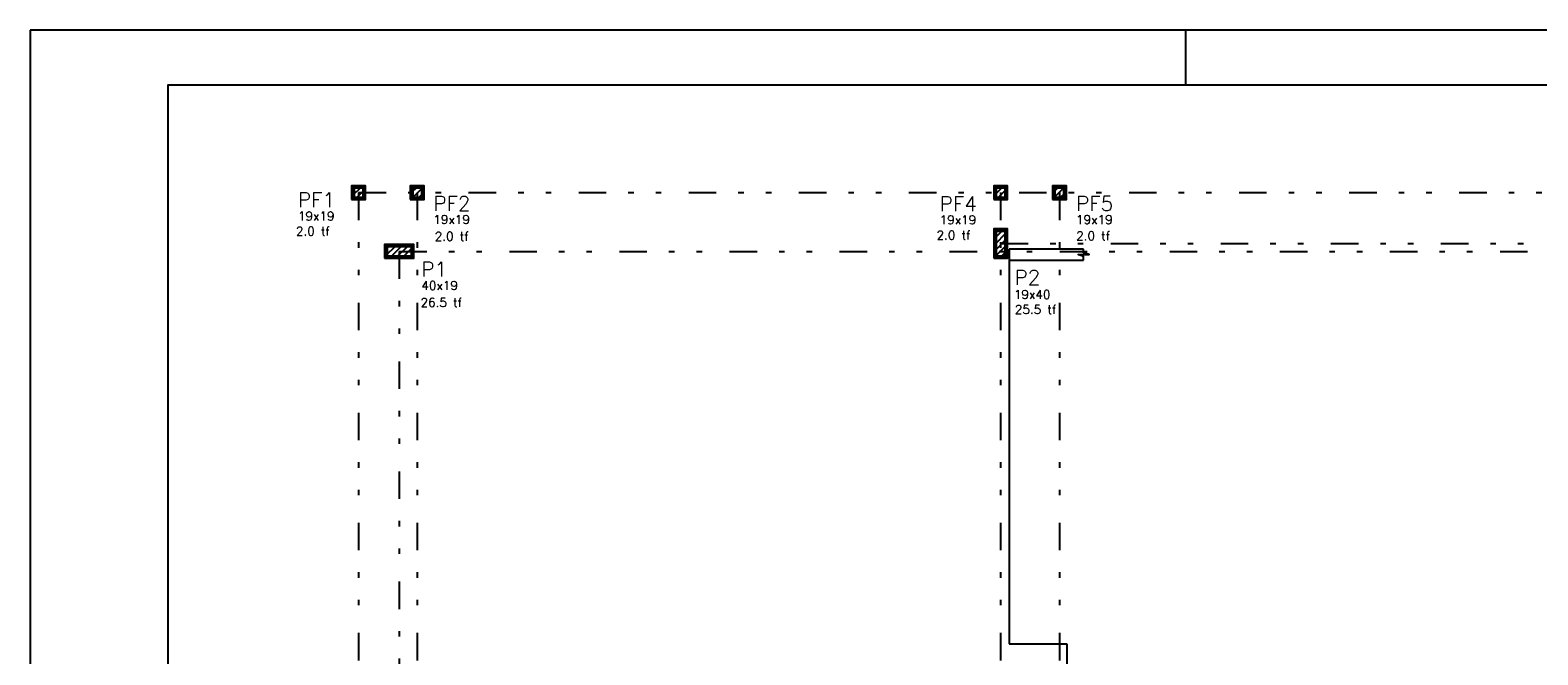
# Model space of a CAD drawing. Extents: x 0 to 116, y 0 to 84.
# Tile 5 of 22: x 0 to 27, y 73 to 84. Entities that reach past the tile are written whole.
import ezdxf

# ---------------------------------------------------------------- set-up
doc = ezdxf.new("R2010")
doc.units = 0
doc.linetypes.add('ESTILO_TQS_0004', pattern=[2, 0.5, -0.4, 0.1, -0.4, 0.1, -0.5])
for name, color, linetype in [('1', 7, 'CONTINUOUS'), ('12', 12, 'CONTINUOUS'), ('2', 2, 'CONTINUOUS'), ('5', 3, 'CONTINUOUS')]:
    doc.layers.add(name, color=color, linetype=linetype)
doc.styles.get("Standard").update_dxf_attribs({"font": 'ROMANS.SHX'})

msp = doc.modelspace()

# ---------------------------------------------------------------- linework, layer by layer
at = {"layer": '1', "linetype": 'CONTINUOUS'}
for p, q in [((116, 84.099998), (0, 84.099998)), ((0, 84.099998), (0, 0)), ((21, 83.099998), (21, 84.099998)), ((5.841093, 81.077255), (6.036833, 81.272994)), ((5.841093, 81.190392), (5.923696, 81.272994)), ((5.896636, 81.019661), (6.094427, 81.217451)), ((5.96776, 81.146327), (5.96776, 81.146327)), ((6.009773, 81.019661), (6.094427, 81.104314)), ((6.90776, 81.125688), (7.055066, 81.272994)), ((6.90776, 81.238825), (6.941929, 81.272994)), ((6.91487, 81.019661), (7.161093, 81.265884)), ((7.028007, 81.019661), (7.161093, 81.152747)), ((7.034427, 81.146327), (7.034427, 81.146327)), ((17.507761, 81.090802), (17.689952, 81.272994)), ((17.507761, 81.203939), (17.576815, 81.272994)), ((17.549756, 81.019661), (17.761094, 81.230999)), ((17.634427, 81.146327), (17.634427, 81.146327)), ((17.662893, 81.019661), (17.761094, 81.117862)), ((18.574427, 81.026098), (18.821323, 81.272994)), ((18.574427, 81.139235), (18.708186, 81.272994)), ((18.574427, 81.252372), (18.595049, 81.272994)), ((18.681127, 81.019661), (18.827761, 81.166294)), ((18.701094, 81.146327), (18.701094, 81.146327)), ((7.141144, 81.019661), (7.161093, 81.03961)), ((18.794264, 81.019661), (18.827761, 81.053157)), ((17.507761, 80.298843), (17.695138, 80.48622)), ((17.507761, 80.41198), (17.582001, 80.48622)), ((17.507761, 80.185706), (17.761094, 80.439039)), ((17.507761, 80.072569), (17.761094, 80.325902)), ((6.441093, 79.980199), (6.667222, 80.206327)), ((6.441093, 80.093336), (6.554085, 80.206327)), ((6.527026, 79.952994), (6.780359, 80.206327)), ((6.640163, 79.952994), (6.893496, 80.206327)), ((6.70776, 80.079661), (6.70776, 80.079661)), ((6.7533, 79.952994), (6.974427, 80.174121)), ((6.866437, 79.952994), (6.974427, 80.060984)), ((17.507761, 79.959432), (17.761094, 80.212765)), ((17.614353, 79.952887), (17.761094, 80.099628)), ((17.634427, 80.219553), (17.634427, 80.219553)), ((19.141893, 80.119661), (17.787761, 80.119661)), ((17.787761, 80.119661), (17.787761, 72.946327)), ((17.72749, 79.952887), (17.761094, 79.986491)), ((17.787761, 79.919661), (19.141893, 79.919661)), ((17.787761, 72.946327), (18.834427, 72.946327)), ((18.834427, 72.946327), (18.834427, 72.546327))]:
    msp.add_line(p, q, dxfattribs=at)
for points in [[(5.841093, 81.019661), (6.094427, 81.019661), (6.094427, 81.272994), (5.841093, 81.272994), (5.841093, 81.019661)], [(5.864093, 81.042661), (6.071427, 81.042661), (6.071427, 81.249994), (5.864093, 81.249994), (5.864093, 81.042661)], [(5.887093, 81.065661), (6.048427, 81.065661), (6.048427, 81.226994), (5.887093, 81.226994), (5.887093, 81.065661)], [(6.90776, 81.019661), (7.161093, 81.019661), (7.161093, 81.272994), (6.90776, 81.272994), (6.90776, 81.019661)], [(6.93076, 81.042661), (7.138093, 81.042661), (7.138093, 81.249994), (6.93076, 81.249994), (6.93076, 81.042661)], [(6.95376, 81.065661), (7.115093, 81.065661), (7.115093, 81.226994), (6.95376, 81.226994), (6.95376, 81.065661)], [(17.507761, 81.019661), (17.761094, 81.019661), (17.761094, 81.272994), (17.507761, 81.272994), (17.507761, 81.019661)], [(17.530761, 81.042661), (17.738094, 81.042661), (17.738094, 81.249994), (17.530761, 81.249994), (17.530761, 81.042661)], [(17.553761, 81.065661), (17.715094, 81.065661), (17.715094, 81.226994), (17.553761, 81.226994), (17.553761, 81.065661)], [(18.574427, 81.019661), (18.827761, 81.019661), (18.827761, 81.272994), (18.574427, 81.272994), (18.574427, 81.019661)], [(18.597427, 81.042661), (18.804761, 81.042661), (18.804761, 81.249994), (18.597427, 81.249994), (18.597427, 81.042661)], [(18.620427, 81.065661), (18.781761, 81.065661), (18.781761, 81.226994), (18.620427, 81.226994), (18.620427, 81.065661)], [(17.507761, 79.952887), (17.761094, 79.952887), (17.761094, 80.48622), (17.507761, 80.48622), (17.507761, 79.952887)], [(17.530761, 79.975887), (17.738094, 79.975887), (17.738094, 80.46322), (17.530761, 80.46322), (17.530761, 79.975887)], [(17.553761, 79.998887), (17.715094, 79.998887), (17.715094, 80.44022), (17.553761, 80.44022), (17.553761, 79.998887)], [(6.441093, 79.952994), (6.974427, 79.952994), (6.974427, 80.206327), (6.441093, 80.206327), (6.441093, 79.952994)], [(6.464093, 79.975994), (6.951427, 79.975994), (6.951427, 80.183327), (6.464093, 80.183327), (6.464093, 79.975994)], [(6.487093, 79.998994), (6.928427, 79.998994), (6.928427, 80.160327), (6.487093, 80.160327), (6.487093, 79.998994)], [(19.141893, 79.919661), (19.141893, 79.986328), (19.041893, 80.019661), (19.241893, 80.019661), (19.141893, 80.052994), (19.141893, 80.119661)]]:
    msp.add_lwpolyline(points, dxfattribs=at)
at = {"layer": '12', "linetype": 'CONTINUOUS'}
msp.add_lwpolyline([(2.5, 1), (115, 1), (115, 83.099998), (2.5, 83.099998), (2.5, 1)], dxfattribs=at)
at = {"layer": '2', "linetype": 'ESTILO_TQS_0004'}
for p, q in [((5.96776, 81.146327), (45.633153, 81.146327)), ((5.96776, 81.146327), (5.96776, 7.344214)), ((7.034427, 81.146327), (7.034427, 7.344214)), ((17.634427, 81.146327), (17.634427, 7.344214)), ((18.701094, 81.146327), (18.701094, 7.344214)), ((6.70776, 80.079661), (45.633153, 80.079661)), ((6.70776, 80.079661), (6.70776, 7.344214)), ((17.634427, 80.219553), (45.633153, 80.219553))]:
    msp.add_line(p, q, dxfattribs=at)

# ---------------------------------------------------------------- texts
at = {"layer": '1', "linetype": 'CONTINUOUS'}
for s, p in [('19x19', (4.865661, 80.641095)), ('19x19', (7.325789, 80.578447)), ('19x19', (16.525615, 80.571554)), ('19x19', (19.004292, 80.576209)), ('2.0 tf', (4.82885, 80.365269)), ('2.0 tf', (7.352538, 80.27248)), ('2.0 tf', (16.469366, 80.294848)), ('2.0 tf', (19.006496, 80.280568)), ('40x19', (7.10776, 79.379661)), ('26.5 tf', (7.093865, 79.071178)), ('19x40', (17.874141, 79.21726)), ('25.5 tf', (17.892061, 78.944621))]:
    msp.add_text(s, height=0.16, dxfattribs=at).set_placement(p)
at = {"layer": '5', "linetype": 'CONTINUOUS'}
for s, p in [('PF1', (4.865661, 80.881095)), ('PF2', (7.325789, 80.818447)), ('PF4', (16.525615, 80.811554)), ('PF5', (19.004292, 80.816209)), ('P1', (7.10776, 79.619661)), ('P2', (17.886313, 79.473489))]:
    msp.add_text(s, height=0.266667, dxfattribs=at).set_placement(p)

doc.saveas('drawing.dxf')
